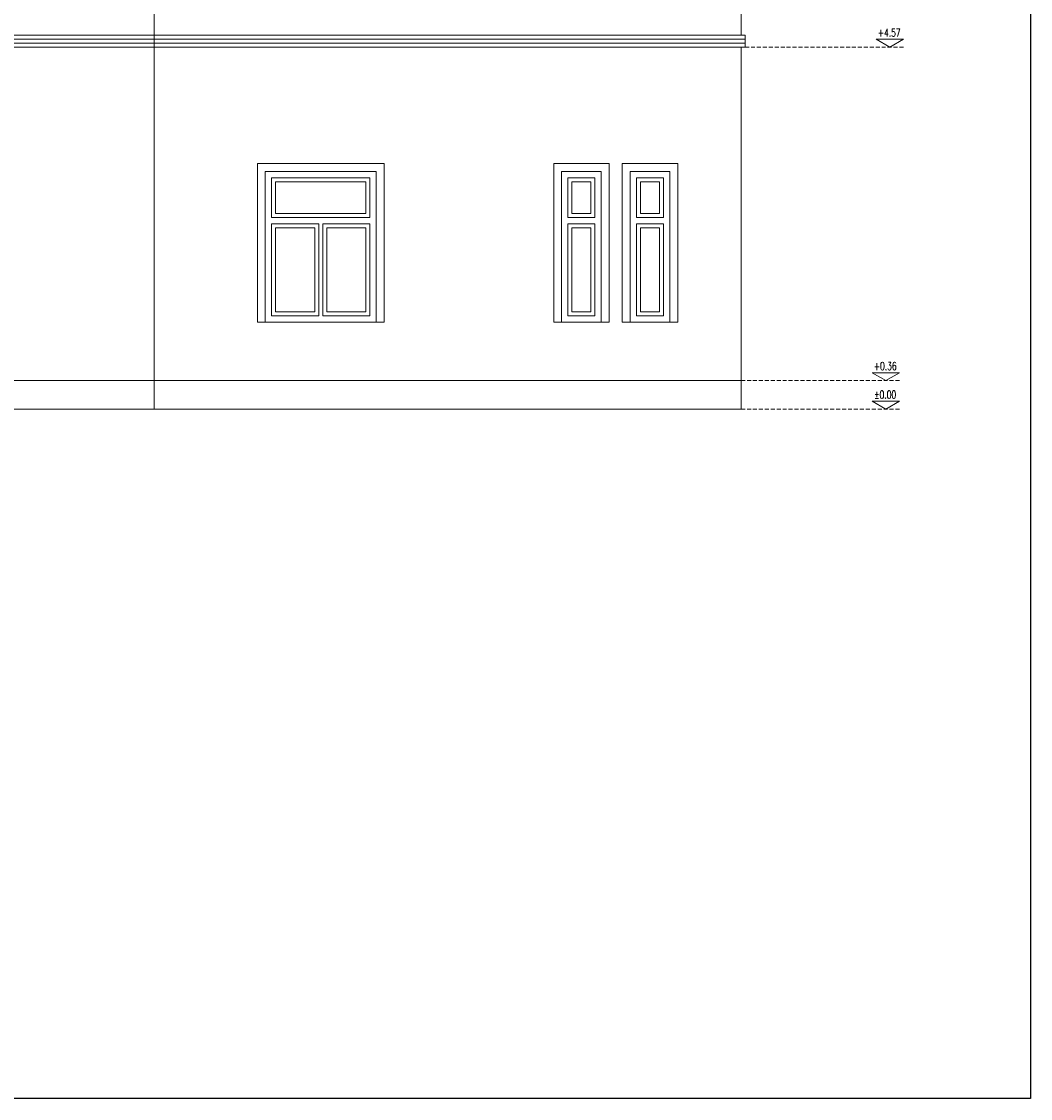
# Model space of a CAD drawing. Header units: millimetres. Extents: x 7740 to 32518, y 10334 to 16936.
# Tile 7 of 16: x 27621 to 28895, y 10334 to 11693. Entities that reach past the tile are written whole.
import ezdxf
from ezdxf.enums import TextEntityAlignment as Align

# ---------------------------------------------------------------- set-up
doc = ezdxf.new("R2010")
doc.units = ezdxf.units.MM
doc.linetypes.add('HIDDEN', pattern=[0.375, 0.25, -0.125])
doc.layers.get('0').update_dxf_attribs({"color": 9})
doc.layers.add('!MODUS_OPIS', color=9, linetype='Continuous', lineweight=13)
doc.layers.add('Widok', color=9, linetype='Continuous', lineweight=15)
doc.styles.add('TXT', font='simplex.shx', dxfattribs={"width": 0.8})

msp = doc.modelspace()

# ---------------------------------------------------------------- linework, layer by layer
at = {"layer": '!MODUS_OPIS'}
for points in [[(28717.1, 11661), (28734.4, 11671), (28699.8, 11671)], [(28712.1, 11240), (28729.4, 11250), (28694.8, 11250)], [(28712.1, 11204), (28729.4, 11214), (28694.8, 11214)]]:
    msp.add_lwpolyline(points, close=True, dxfattribs=at)
at = {"layer": '!MODUS_OPIS', "linetype": 'HIDDEN', "ltscale": 20}
for points in [[(28734.4, 11661), (24925.3, 11661)], [(28729.4, 11240), (24919.8, 11240)], [(28729.4, 11204), (24919.8, 11204)]]:
    msp.add_lwpolyline(points, dxfattribs=at)
msp.add_lwpolyline([(24694.7, 11203.6), (24694.7, 13303.6), (28894.7, 13303.6), (28894.7, 10333.6), (24694.7, 10333.6), (24694.7, 13303.6)])
at = {"layer": 'Widok'}
for points in [[(27788.4, 11204), (27788.4, 11737)], [(28529.4, 11676), (28529.4, 11737)], [(28529.4, 11676), (25033.4, 11676)], [(28529.4, 11671), (25033.4, 11671)], [(28529.4, 11676), (28534.4, 11676), (28534.4, 11671), (28529.4, 11671)], [(28529.4, 11671), (28534.4, 11671), (28534.4, 11666), (28529.4, 11666)], [(28529.4, 11666), (25033.4, 11666)], [(28529.4, 11661), (25033.4, 11661)], [(28529.4, 11666), (28534.4, 11666), (28534.4, 11661), (28529.4, 11661)], [(28529.4, 11204), (28529.4, 11661)], [(28327.8, 11314), (28292.8, 11314), (28292.8, 11514), (28327.8, 11514)], [(28327.8, 11314), (28362.8, 11314), (28362.8, 11514), (28327.8, 11514)], [(28414.4, 11314), (28379.4, 11314), (28379.4, 11514), (28414.4, 11514)], [(28414.4, 11314), (28449.4, 11314), (28449.4, 11514), (28414.4, 11514)], [(27928.7, 11314), (28068.7, 11314), (28068.7, 11504), (27928.7, 11504)], [(27928.7, 11504), (27928.7, 11314)], [(27936.7, 11446), (27936.7, 11496), (28060.7, 11496), (28060.7, 11446)], [(27936.7, 11496), (27936.7, 11446), (28060.7, 11446)], [(28302.8, 11504), (28302.8, 11314)], [(28327.8, 11314), (28302.8, 11314), (28302.8, 11504), (28327.8, 11504)], [(28327.8, 11504), (28302.8, 11504)], [(28310.8, 11446), (28310.8, 11496), (28327.8, 11496)], [(28310.8, 11496), (28310.8, 11446), (28327.8, 11446)], [(28327.8, 11446), (28310.8, 11446), (28310.8, 11496), (28327.8, 11496)], [(28327.8, 11451), (28315.8, 11451), (28315.8, 11491), (28327.8, 11491)], [(28327.8, 11504), (28352.8, 11504)], [(28327.8, 11314), (28352.8, 11314), (28352.8, 11504), (28327.8, 11504)], [(28344.8, 11446), (28344.8, 11496), (28327.8, 11496)], [(28344.8, 11496), (28344.8, 11446), (28327.8, 11446)], [(28327.8, 11446), (28344.8, 11446), (28344.8, 11496), (28327.8, 11496)], [(28327.8, 11451), (28339.8, 11451), (28339.8, 11491), (28327.8, 11491)], [(28414.4, 11504), (28389.4, 11504)], [(28389.4, 11504), (28389.4, 11314)], [(28414.4, 11314), (28389.4, 11314), (28389.4, 11504), (28414.4, 11504)], [(28397.4, 11446), (28397.4, 11496), (28414.4, 11496)], [(28397.4, 11496), (28397.4, 11446), (28414.4, 11446)], [(28414.4, 11446), (28397.4, 11446), (28397.4, 11496), (28414.4, 11496)], [(28414.4, 11451), (28402.4, 11451), (28402.4, 11491), (28414.4, 11491)], [(28414.4, 11504), (28439.4, 11504)], [(28414.4, 11314), (28439.4, 11314), (28439.4, 11504), (28414.4, 11504)], [(28431.4, 11446), (28431.4, 11496), (28414.4, 11496)], [(28431.4, 11496), (28431.4, 11446), (28414.4, 11446)], [(28414.4, 11446), (28431.4, 11446), (28431.4, 11496), (28414.4, 11496)], [(28414.4, 11451), (28426.4, 11451), (28426.4, 11491), (28414.4, 11491)], [(27996.2, 11322), (27936.7, 11322), (27936.7, 11438)], [(27996.2, 11438), (27936.7, 11438)], [(27996.2, 11322), (27996.2, 11438)], [(28060.7, 11438), (28060.7, 11322), (28001.2, 11322)], [(28060.7, 11438), (28001.2, 11438)], [(28001.2, 11322), (28001.2, 11438)], [(28327.8, 11322), (28310.8, 11322), (28310.8, 11438)], [(28327.8, 11438), (28310.8, 11438)], [(28327.8, 11322), (28310.8, 11322), (28310.8, 11438), (28327.8, 11438)], [(28327.8, 11322), (28344.8, 11322), (28344.8, 11438)], [(28327.8, 11438), (28344.8, 11438)], [(28327.8, 11322), (28344.8, 11322), (28344.8, 11438), (28327.8, 11438)], [(28414.4, 11322), (28397.4, 11322), (28397.4, 11438)], [(28414.4, 11438), (28397.4, 11438)], [(28414.4, 11322), (28397.4, 11322), (28397.4, 11438), (28414.4, 11438)], [(28414.4, 11322), (28431.4, 11322), (28431.4, 11438)], [(28414.4, 11438), (28431.4, 11438)], [(28414.4, 11322), (28431.4, 11322), (28431.4, 11438), (28414.4, 11438)], [(28327.8, 11327), (28315.8, 11327), (28315.8, 11433), (28327.8, 11433)], [(28327.8, 11327), (28339.8, 11327), (28339.8, 11433), (28327.8, 11433)], [(28414.4, 11327), (28402.4, 11327), (28402.4, 11433), (28414.4, 11433)], [(28414.4, 11327), (28426.4, 11327), (28426.4, 11433), (28414.4, 11433)], [(28302.8, 11314), (28327.8, 11314)], [(28352.8, 11314), (28327.8, 11314)], [(28389.4, 11314), (28414.4, 11314)], [(28439.4, 11314), (28414.4, 11314)], [(25033.4, 11204), (25033.4, 11240), (28529.4, 11240)], [(25033.4, 11204), (28529.4, 11204)]]:
    msp.add_lwpolyline(points, dxfattribs=at)
for points in [[(27918.7, 11514), (28078.7, 11514), (28078.7, 11314), (27918.7, 11314)], [(27928.7, 11504), (28068.7, 11504), (28068.7, 11314), (27928.7, 11314)], [(27936.7, 11496), (28060.7, 11496), (28060.7, 11446), (27936.7, 11446)], [(27941.7, 11491), (28055.7, 11491), (28055.7, 11451), (27941.7, 11451)], [(27936.7, 11438), (27996.2, 11438), (27996.2, 11322), (27936.7, 11322)], [(28001.2, 11438), (28060.7, 11438), (28060.7, 11322), (28001.2, 11322)], [(27941.7, 11433), (27991.2, 11433), (27991.2, 11327), (27941.7, 11327)], [(28006.2, 11433), (28055.7, 11433), (28055.7, 11327), (28006.2, 11327)]]:
    msp.add_lwpolyline(points, close=True, dxfattribs=at)

# ---------------------------------------------------------------- texts
at = {"layer": '!MODUS_OPIS', "style": 'TXT', "width": 0.7}
for s, p in [('+4.57', (28716.4, 11674.3)), ('+0.36', (28711.4, 11253.3)), ('%%P0.00', (28711.4, 11217.3))]:
    msp.add_text(s, height=10, dxfattribs=at).set_placement(p, align=Align.CENTER)

doc.saveas('drawing.dxf')
